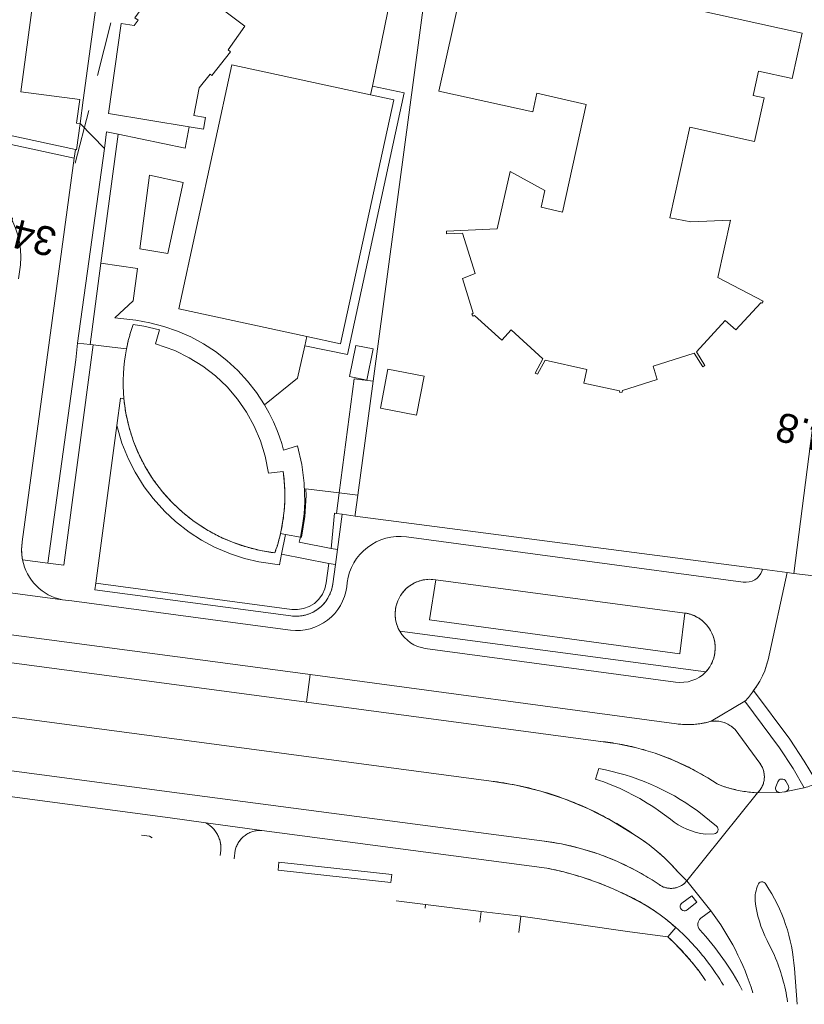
# Model space of a CAD drawing. Header units: metres. Extents: x 177050 to 178939, y 386242 to 386919.
# Tile 6 of 18: x 177406 to 177500, y 386577 to 386696. Entities that reach past the tile are written whole.
import ezdxf

# ---------------------------------------------------------------- set-up
doc = ezdxf.new("R2010")
doc.units = ezdxf.units.M
doc.header["$MEASUREMENT"] = 0
doc.linetypes.add('DGN Style 2', pattern=[10.930399, 6.558239, -4.37216])
for name, color, linetype, lineweight in [('Level 3', 7, 'Continuous', 0), ('Level 4', 7, 'Continuous', 0), ('Level 7', 7, 'Continuous', 0), ('Level 9', 7, 'Continuous', 0)]:
    doc.layers.add(name, color=color, linetype=linetype, lineweight=lineweight)
doc.styles.add('Style-FANCY', font='FANCY.shx')

msp = doc.modelspace()

# ---------------------------------------------------------------- linework, layer by layer
at = {"layer": 'Level 3', "linetype": 'Continuous', "lineweight": 0, "flags": 128}
for points in [[(177412.872, 386707.931), (177411.417, 386697.512), (177407.216, 386698.068), (177405.745, 386686.978), (177412.857, 386686.041), (177412.478, 386683.186), (177412.9, 386683.136)], [(177412.9, 386683.136), (177413.284, 386685.985), (177416.148, 386707.217)], [(177459.721, 386702.939), (177456.197, 386687.045), (177467.526, 386684.551), (177468.035, 386686.795), (177473.957, 386685.454), (177471.108, 386672.432), (177468.559, 386673.037), (177469.003, 386675.069), (177464.786, 386677.346), (177463.247, 386670.429), (177457.101, 386670.133), (177457.12, 386669.83), (177459.057, 386669.905), (177460.571, 386665.016), (177459.031, 386664.427), (177460.322, 386660.236), (177460.179, 386660.105), (177460.344, 386659.861), (177460.496, 386659.959), (177463.791, 386656.968), (177464.944, 386658.228), (177468.761, 386654.738), (177467.83, 386652.993), (177468.105, 386652.858), (177469.026, 386654.549), (177474.072, 386653.449), (177473.698, 386651.772), (177478.002, 386650.845), (177478.023, 386650.671), (177478.331, 386650.692), (177478.349, 386650.89), (177482.538, 386652.235), (177482.056, 386653.829), (177486.997, 386655.415), (177488.045, 386653.751), (177488.29, 386653.908), (177487.304, 386655.552), (177490.768, 386659.365), (177492.024, 386658.233), (177495.039, 386661.504), (177495.195, 386661.436), (177495.337, 386661.694), (177489.866, 386664.541), (177491.379, 386671.492), (177486.607, 386671.266), (177484.09, 386671.774), (177486.499, 386682.712), (177494.281, 386680.99), (177495.451, 386686.254), (177494.138, 386686.543), (177494.781, 386689.483), (177498.841, 386688.591), (177500.06, 386694.047)], [(177500.06, 386694.047), (177481.984, 386698.038)], [(177437.408, 386641.124), (177435.643, 386640.922), (177435.245, 386642.98), (177434.678, 386644.824), (177433.914, 386646.605), (177432.984, 386648.286), (177431.889, 386649.872), (177430.642, 386651.339), (177429.24, 386652.663), (177427.711, 386653.842), (177426.073, 386654.862), (177424.342, 386655.716), (177421.99, 386656.537), (177422.478, 386658.245), (177420.591, 386658.673), (177419.312, 386658.866)], [(177448.257, 386655.917), (177446.192, 386656.325), (177445.396, 386652.609), (177447.514, 386652.156), (177448.257, 386655.917)], [(177453.508, 386647.903), (177454.428, 386652.638), (177450.059, 386653.487), (177449.138, 386648.752), (177453.508, 386647.903)], [(177437.093, 386633.635), (177437.136, 386633.828), (177437.178, 386634.022)], [(177454.598, 386588.834), (177451.043, 386589.276)], [(177454.541, 386588.372), (177454.598, 386588.834)], [(177461.29, 386587.99), (177461.126, 386586.671)], [(177466.082, 386587.394), (177461.29, 386587.99)], [(177465.83, 386585.456), (177466.082, 386587.394)]]:
    msp.add_lwpolyline(points, dxfattribs=at)
for points in [[(177419.147, 386658.387, 0.0061308), (177418.993, 386657.904)], [(177419.312, 386658.866, 0.0061267), (177419.147, 386658.387)], [(177418.721, 386656.929, 0.0061158), (177418.604, 386656.437)], [(177418.851, 386657.418, 0.0061189), (177418.721, 386656.929)], [(177418.993, 386657.904, 0.006123), (177418.851, 386657.418)], [(177418.498, 386655.942, 0.0737131), (177418.19, 386649.892)], [(177418.604, 386656.437, 0.0061219), (177418.498, 386655.942)], [(177418.19, 386649.892, 0.0212412), (177418.432, 386648.15)], [(177418.432, 386648.15, 0.0212392), (177418.821, 386646.435)], [(177418.821, 386646.435, 0.0212409), (177419.354, 386644.759)], [(177419.354, 386644.759, 0.0212473), (177420.028, 386643.134)], [(177420.028, 386643.134, 0.0212455), (177420.837, 386641.572)], [(177420.837, 386641.572, 0.021234), (177421.775, 386640.085)], [(177421.775, 386640.085, 0.0212444), (177422.836, 386638.682)], [(177437.541, 386639.941, 0.0144258), (177437.408, 386641.124)], [(177437.605, 386638.753, 0.014417), (177437.541, 386639.941)], [(177422.836, 386638.682, 0.0212425), (177424.013, 386637.375)], [(177437.601, 386637.563, 0.0144205), (177437.605, 386638.753)], [(177424.013, 386637.375, 0.0212417), (177425.296, 386636.172)], [(177437.528, 386636.375, 0.0144233), (177437.601, 386637.563)], [(177425.296, 386636.172, 0.0212411), (177426.677, 386635.083)], [(177437.387, 386635.194, 0.014413), (177437.528, 386636.375)], [(177426.677, 386635.083, 0.0212444), (177428.145, 386634.114)], [(177437.178, 386634.022, 0.0144263), (177437.387, 386635.194)], [(177428.145, 386634.114, 0.0212396), (177429.69, 386633.274)], [(177429.69, 386633.274, 0.0212483), (177431.301, 386632.567)], [(177436.895, 386632.848, 0.0047804), (177436.998, 386633.24)], [(177436.998, 386633.24, 0.0047917), (177437.093, 386633.635)], [(177431.301, 386632.567, 0.0212431), (177432.966, 386632)], [(177432.966, 386632, 0.0212427), (177434.673, 386631.576)], [(177436.542, 386631.683, 0.0047856), (177436.667, 386632.069)], [(177436.667, 386632.069, 0.0047833), (177436.785, 386632.457)], [(177436.785, 386632.457, 0.0047908), (177436.895, 386632.848)], [(177434.673, 386631.576, 0.0212437), (177436.41, 386631.299)], [(177436.41, 386631.299, 0.0047893), (177436.542, 386631.683)]]:
    msp.add_lwpolyline(points, format="xyb", dxfattribs=at)
at = {"layer": 'Level 4', "linetype": 'Continuous', "lineweight": 0, "flags": 128}
for points in [[(177412.602, 386656.625), (177414.096, 386656.452)], [(177444.157, 386638.526), (177440.163, 386639.016), (177440.169, 386638.226), (177440.021, 386635.687), (177439.609, 386633.182), (177439.493, 386633.203)], [(177446.436, 386638.246), (177444.157, 386638.526)], [(177421.593, 386596.883), (177421.28, 386597.084), (177420.319, 386597.212)]]:
    msp.add_lwpolyline(points, dxfattribs=at)
at = {"layer": 'Level 7', "linetype": 'DGN Style 2', "lineweight": 0, "flags": 128}
msp.add_lwpolyline([(177427.376, 386737.698), (177411.849, 386676.506)], dxfattribs=at)
at = {"layer": 'Level 9', "linetype": 'Continuous', "lineweight": 0, "flags": 128}
for points in [[(177448.178, 386687.671), (177451.125, 386702.08), (177448.191, 386702.743), (177448.235, 386703.229), (177448.239, 386703.718), (177448.2, 386704.204), (177448.121, 386704.686), (177448.002, 386705.16), (177447.842, 386705.621), (177447.645, 386706.068), (177447.41, 386706.496), (177447.149, 386706.89), (177446.858, 386707.261), (177446.537, 386707.607), (177446.188, 386707.925), (177445.815, 386708.214), (177445.419, 386708.472), (177445.004, 386708.696), (177425.991, 386712.814), (177424.425, 386703.582), (177427.103, 386703.012), (177426.533, 386699.613)], [(177448.275, 386652.026), (177456.337, 386712.483)], [(177285.657, 386707.492), (177311.814, 386701.786), (177412.332, 386679.996)], [(177412.191, 386678.958), (177285.452, 386706.544)], [(177426.082, 386682.747), (177416.344, 386684.368), (177417.848, 386695.213), (177419.409, 386694.983), (177419.892, 386695.619), (177419.508, 386695.916), (177421.637, 386698.89), (177421.988, 386698.649), (177424.041, 386701.481), (177426.533, 386699.613)], [(177426.533, 386699.613), (177432.8, 386694.917), (177430.759, 386692.041), (177431.066, 386691.799), (177428.783, 386688.935), (177428.585, 386689.11), (177427.268, 386687.442), (177426.631, 386684.127), (177428.036, 386683.886), (177427.791, 386682.455), (177426.082, 386682.747)], [(177440.265, 386657.415), (177424.797, 386660.765), (177431.193, 386690.25), (177447.96, 386686.605)], [(177448.178, 386687.671), (177452.009, 386686.841), (177445.185, 386655.235), (177440.02, 386656.305)], [(177447.96, 386686.605), (177448.178, 386687.671)], [(177447.96, 386686.605), (177450.753, 386686.001), (177444.313, 386656.538), (177440.265, 386657.415)], [(177506.29, 386685.335), (177499.054, 386628.803)], [(177412.9, 386683.136), (177412.471, 386679.956), (177412.332, 386679.996)], [(177415.836, 386680.131), (177412.9, 386683.136)], [(177415.402, 386666.259), (177417.479, 386681.853)], [(177417.479, 386681.853), (177416.077, 386682.143), (177415.836, 386680.131)], [(177417.479, 386681.853), (177425.58, 386680.178), (177426.082, 386682.747)], [(177412.332, 386679.996), (177412.191, 386678.958)], [(177415.836, 386680.131), (177413.956, 386666.465), (177412.602, 386656.625)], [(177412.191, 386678.958), (177405.927, 386632.604)], [(177425.353, 386676.008), (177421.294, 386676.891), (177420.111, 386668.01), (177423.496, 386667.458), (177425.353, 386676.008)], [(177414.096, 386656.452), (177415.402, 386666.259)], [(177435.172, 386649.171), (177434.206, 386650.645), (177433.122, 386652.034), (177431.927, 386653.329), (177430.629, 386654.521), (177429.237, 386655.601), (177427.78, 386656.551), (177426.25, 386657.38), (177424.657, 386658.08), (177423.013, 386658.649), (177421.328, 386659.081), (177419.613, 386659.375), (177417.1, 386659.693), (177419.297, 386661.744), (177419.83, 386665.63), (177415.402, 386666.259)], [(177418.993, 386657.904), (177419.147, 386658.387)], [(177419.147, 386658.387), (177419.312, 386658.866)], [(177418.604, 386656.437), (177418.721, 386656.929)], [(177418.721, 386656.929), (177418.851, 386657.418)], [(177418.851, 386657.418), (177418.993, 386657.904)], [(177440.02, 386656.305), (177440.265, 386657.415)], [(177412.602, 386656.625), (177412.366, 386654.622), (177409.005, 386630.065)], [(177409.005, 386630.065), (177410.934, 386629.811), (177414.479, 386656.408)], [(177414.479, 386656.408), (177414.096, 386656.452)], [(177414.479, 386656.408), (177416.09, 386656.221), (177418.498, 386655.942)], [(177418.498, 386655.942), (177418.604, 386656.437)], [(177440.02, 386656.305), (177439.152, 386652.371), (177435.172, 386649.171)], [(177444.157, 386638.526), (177445.988, 386652.306), (177448.275, 386652.026)], [(177446.436, 386638.246), (177448.275, 386652.026)], [(177418.19, 386649.892), (177417.765, 386649.977), (177417.327, 386646.687)], [(177418.432, 386648.15), (177418.19, 386649.892)], [(177435.172, 386649.171), (177435.735, 386648.166), (177436.242, 386647.132), (177436.692, 386646.072), (177436.982, 386645.288), (177437.24, 386644.493), (177437.466, 386643.689), (177439.146, 386644.198), (177439.662, 386641.972), (177439.949, 386639.706), (177440.005, 386637.422), (177439.923, 386636.006), (177439.752, 386634.598), (177439.493, 386633.203)], [(177418.821, 386646.435), (177418.432, 386648.15)], [(177417.327, 386646.687), (177414.791, 386627.625)], [(177437.218, 386631.145), (177436.967, 386629.843), (177434.473, 386630.189), (177432.739, 386630.609), (177431.045, 386631.167), (177429.133, 386631.989), (177427.561, 386632.833), (177426.063, 386633.802), (177424.421, 386635.08), (177423.114, 386636.294), (177421.719, 386637.839), (177420.643, 386639.262), (177419.538, 386641.025), (177418.727, 386642.614), (177417.945, 386644.543), (177417.327, 386646.687)], [(177419.354, 386644.759), (177418.821, 386646.435)], [(177420.028, 386643.134), (177419.354, 386644.759)], [(177420.837, 386641.572), (177420.028, 386643.134)], [(177421.775, 386640.085), (177420.837, 386641.572)], [(177422.836, 386638.682), (177421.775, 386640.085)], [(177437.408, 386641.124), (177437.541, 386639.941)], [(177437.541, 386639.941), (177437.605, 386638.753)], [(177424.013, 386637.375), (177422.836, 386638.682)], [(177437.605, 386638.753), (177437.601, 386637.563)], [(177443.828, 386636.047), (177444.157, 386638.526)], [(177446.095, 386635.743), (177446.116, 386635.914), (177446.436, 386638.246)], [(177425.296, 386636.172), (177424.013, 386637.375)], [(177437.601, 386637.563), (177437.528, 386636.375)], [(177426.677, 386635.083), (177425.296, 386636.172)], [(177437.528, 386636.375), (177437.387, 386635.194)], [(177443.199, 386631.829), (177443.589, 386636.084), (177443.828, 386636.047)], [(177444.522, 386635.954), (177443.828, 386636.047)], [(177443.954, 386631.684), (177444.522, 386635.954)], [(177444.522, 386635.954), (177446.095, 386635.743)], [(177446.095, 386635.743), (177495.225, 386629.317)], [(177428.145, 386634.114), (177426.677, 386635.083)], [(177437.387, 386635.194), (177437.178, 386634.022)], [(177429.69, 386633.274), (177428.145, 386634.114)], [(177431.301, 386632.567), (177429.69, 386633.274)], [(177436.998, 386633.24), (177436.895, 386632.848)], [(177437.093, 386633.635), (177436.998, 386633.24)], [(177437.679, 386633.529), (177437.093, 386633.635)], [(177437.218, 386631.145), (177437.679, 386633.529)], [(177439.493, 386633.203), (177437.679, 386633.529)], [(177439.493, 386633.203), (177439.421, 386632.886), (177439.345, 386632.571), (177443.199, 386631.829)], [(177405.868, 386632.152), (177405.843, 386631.697)], [(177405.927, 386632.604), (177405.868, 386632.152)], [(177432.966, 386632), (177431.301, 386632.567)], [(177434.673, 386631.576), (177432.966, 386632)], [(177436.667, 386632.069), (177436.542, 386631.683)], [(177436.785, 386632.457), (177436.667, 386632.069)], [(177436.895, 386632.848), (177436.785, 386632.457)], [(177443.199, 386631.829), (177443.954, 386631.684)], [(177405.843, 386631.697), (177405.853, 386631.241)], [(177405.853, 386631.241), (177405.874, 386630.982)], [(177405.874, 386630.982), (177405.906, 386630.724)], [(177405.906, 386630.724), (177405.949, 386630.467)], [(177436.41, 386631.299), (177434.673, 386631.576)], [(177436.542, 386631.683), (177436.41, 386631.299)], [(177442.927, 386630.023), (177437.218, 386631.145)], [(177443.713, 386629.868), (177443.954, 386631.684)], [(177405.949, 386630.467), (177409.005, 386630.065)], [(177442.927, 386630.023), (177442.612, 386627.659), (177442.445, 386626.948), (177442.142, 386626.283), (177441.716, 386625.69), (177441.181, 386625.192), (177440.559, 386624.808), (177439.875, 386624.552), (177439.153, 386624.436), (177438.443, 386624.46), (177414.791, 386627.625)], [(177443.713, 386629.868), (177442.927, 386630.023)], [(177443.405, 386627.554), (177443.713, 386629.868)], [(177440.668, 386616.604), (177430.72, 386617.945), (177349.916, 386628.638)], [(177495.225, 386629.317), (177498.221, 386628.915)], [(177498.221, 386628.915), (177495.922, 386618.378)], [(177499.054, 386628.803), (177498.221, 386628.915)], [(177504.54, 386628.175), (177499.054, 386628.803)], [(177394.8, 386627.748), (177410.792, 386625.622)], [(177414.791, 386627.625), (177414.686, 386626.832), (177438.34, 386623.667)], [(177443.234, 386626.786), (177443.336, 386627.166)], [(177443.336, 386627.166), (177443.405, 386627.554)], [(177452.312, 386627.018), (177452.043, 386626.752)], [(177452.605, 386627.259), (177452.312, 386627.018)], [(177452.917, 386627.472), (177452.605, 386627.259)], [(177453.248, 386627.656), (177452.917, 386627.472)], [(177453.594, 386627.809), (177453.248, 386627.656)], [(177453.953, 386627.93), (177453.594, 386627.809)], [(177454.321, 386628.019), (177453.953, 386627.93)], [(177454.696, 386628.074), (177454.321, 386628.019)], [(177455.074, 386628.095), (177454.696, 386628.074)], [(177455.452, 386628.082), (177455.074, 386628.095)], [(177485.895, 386624.025), (177485.263, 386619.117), (177455.075, 386623.203), (177455.841, 386628.03)], [(177455.841, 386628.03), (177455.452, 386628.082)], [(177485.895, 386624.025), (177455.841, 386628.03)], [(177442.735, 386625.718), (177442.932, 386626.059)], [(177442.932, 386626.059), (177443.099, 386626.416)], [(177443.099, 386626.416), (177443.234, 386626.786)], [(177451.393, 386625.825), (177451.235, 386625.481)], [(177451.581, 386626.153), (177451.393, 386625.825)], [(177451.798, 386626.463), (177451.581, 386626.153)], [(177452.043, 386626.752), (177451.798, 386626.463)], [(177355.19, 386624.62), (177440.217, 386613.257)], [(177441.676, 386624.563), (177441.978, 386624.816)], [(177441.978, 386624.816), (177442.256, 386625.094)], [(177442.256, 386625.094), (177442.509, 386625.396)], [(177442.509, 386625.396), (177442.735, 386625.718)], [(177451.015, 386624.758), (177450.955, 386624.384)], [(177451.108, 386625.124), (177451.015, 386624.758)], [(177451.235, 386625.481), (177451.108, 386625.124)], [(177438.34, 386623.667), (177438.732, 386623.633)], [(177438.732, 386623.633), (177439.126, 386623.634)], [(177439.126, 386623.634), (177439.518, 386623.668)], [(177439.518, 386623.668), (177439.906, 386623.737)], [(177439.906, 386623.737), (177440.286, 386623.839)], [(177440.286, 386623.839), (177440.656, 386623.974)], [(177440.656, 386623.974), (177441.013, 386624.14)], [(177441.013, 386624.14), (177441.354, 386624.337)], [(177441.354, 386624.337), (177441.676, 386624.563)], [(177450.955, 386624.384), (177450.928, 386624.006)], [(177450.928, 386624.006), (177450.936, 386623.628)], [(177450.936, 386623.628), (177450.979, 386623.252)], [(177486.274, 386623.953), (177485.895, 386624.025)], [(177486.645, 386623.846), (177486.274, 386623.953)], [(177487.004, 386623.707), (177486.645, 386623.846)], [(177487.35, 386623.536), (177487.004, 386623.707)], [(177487.679, 386623.334), (177487.35, 386623.536)], [(177450.979, 386623.252), (177451.054, 386622.881)], [(177451.054, 386622.881), (177451.163, 386622.519)], [(177451.163, 386622.519), (177451.305, 386622.168)], [(177487.988, 386623.103), (177487.679, 386623.334)], [(177488.275, 386622.845), (177487.988, 386623.103)], [(177488.537, 386622.563), (177488.275, 386622.845)], [(177488.773, 386622.257), (177488.537, 386622.563)], [(177488.981, 386621.932), (177488.773, 386622.257)], [(177451.305, 386622.168), (177451.477, 386621.831)], [(177451.477, 386621.831), (177488.42, 386616.916)], [(177489.158, 386621.589), (177488.981, 386621.932)], [(177489.303, 386621.232), (177489.158, 386621.589)], [(177489.415, 386620.863), (177489.303, 386621.232)], [(177489.494, 386620.486), (177489.415, 386620.863)], [(177489.538, 386620.102), (177489.494, 386620.486)], [(177489.548, 386619.717), (177489.538, 386620.102)], [(177489.368, 386618.577), (177489.462, 386618.951)], [(177489.462, 386618.951), (177489.522, 386619.332)], [(177489.522, 386619.332), (177489.548, 386619.717)], [(177462.516, 386603.719), (177352.536, 386618.431)], [(177488.668, 386617.211), (177488.889, 386617.527)], [(177488.889, 386617.527), (177489.08, 386617.862)], [(177489.08, 386617.862), (177489.24, 386618.213)], [(177489.24, 386618.213), (177489.368, 386618.577)], [(177495.743, 386617.712), (177495.519, 386617.06)], [(177495.922, 386618.378), (177495.743, 386617.712)], [(177440.668, 386616.604), (177440.217, 386613.257)], [(177484.889, 386610.644), (177440.668, 386616.604)], [(177488.42, 386616.916), (177488.668, 386617.211)], [(177495.249, 386616.426), (177494.936, 386615.812)], [(177495.519, 386617.06), (177495.249, 386616.426)], [(177494.581, 386615.221), (177494.186, 386614.657)], [(177494.936, 386615.812), (177494.581, 386615.221)], [(177494.186, 386614.657), (177498.551, 386608.772), (177500.297, 386606.135), (177501.672, 386603.877), (177502.389, 386603.722)], [(177440.217, 386613.257), (177475.44, 386608.55)], [(177493.14, 386613.368), (177489.054, 386610.956)], [(177500.301, 386602.929), (177498.958, 386605.258), (177497.298, 386607.739), (177493.14, 386613.368)], [(177485.587, 386610.572), (177484.889, 386610.644)], [(177486.287, 386610.55), (177485.587, 386610.572)], [(177486.988, 386610.578), (177486.287, 386610.55)], [(177487.685, 386610.655), (177486.988, 386610.578)], [(177488.375, 386610.781), (177487.685, 386610.655)], [(177489.054, 386610.956), (177488.375, 386610.781)], [(177489.37, 386610.985), (177489.054, 386610.956)], [(177489.687, 386610.983), (177489.37, 386610.985)], [(177490.003, 386610.952), (177489.687, 386610.983)], [(177490.315, 386610.892), (177490.003, 386610.952)], [(177490.619, 386610.802), (177490.315, 386610.892)], [(177490.914, 386610.684), (177490.619, 386610.802)], [(177491.196, 386610.539), (177490.914, 386610.684)], [(177491.464, 386610.368), (177491.196, 386610.539)], [(177491.714, 386610.172), (177491.464, 386610.368)], [(177491.945, 386609.954), (177491.714, 386610.172)], [(177494.924, 386605.892), (177491.945, 386609.954)], [(177375.012, 386608.916), (177424.9, 386602.25), (177468.64, 386596.51)], [(177475.44, 386608.55), (177477.762, 386608.239)], [(177477.762, 386608.239), (177480.053, 386607.751)], [(177480.053, 386607.751), (177482.3, 386607.089)], [(177482.3, 386607.089), (177484.49, 386606.257)], [(177484.49, 386606.257), (177486.61, 386605.259)], [(177495.065, 386605.69), (177494.924, 386605.892)], [(177495.187, 386605.476), (177495.065, 386605.69)], [(177486.61, 386605.259), (177488.648, 386604.102)], [(177495.288, 386605.253), (177495.187, 386605.476)], [(177495.37, 386605.02), (177495.288, 386605.253)], [(177495.429, 386604.782), (177495.37, 386605.02)], [(177495.467, 386604.538), (177495.429, 386604.782)], [(177495.482, 386604.293), (177495.467, 386604.538)], [(177465.544, 386603.231), (177462.516, 386603.719)], [(177468.524, 386602.507), (177465.544, 386603.231)], [(177488.648, 386604.102), (177489.77, 386603.38)], [(177489.77, 386603.38), (177490.557, 386603.093)], [(177495.227, 386603.1), (177495.321, 386603.327)], [(177495.321, 386603.327), (177495.394, 386603.562)], [(177495.394, 386603.562), (177495.446, 386603.803)], [(177495.446, 386603.803), (177495.475, 386604.047)], [(177495.475, 386604.047), (177495.482, 386604.293)], [(177428.06, 386598.68), (177423.78, 386599.3), (177400.165, 386602.418)], [(177471.438, 386601.553), (177468.524, 386602.507)], [(177494.657, 386602.304), (177486.12, 386591.67)], [(177490.557, 386603.093), (177491.357, 386602.849)], [(177491.357, 386602.849), (177492.17, 386602.647)], [(177492.17, 386602.647), (177492.993, 386602.489)], [(177492.993, 386602.489), (177493.822, 386602.374)], [(177493.822, 386602.374), (177494.657, 386602.304)], [(177494.657, 386602.304), (177494.826, 386602.483)], [(177497.325, 386602.365), (177494.657, 386602.304)], [(177494.826, 386602.483), (177494.978, 386602.676)], [(177494.978, 386602.676), (177495.112, 386602.882)], [(177495.112, 386602.882), (177495.227, 386603.1)], [(177500.301, 386602.929), (177498.11, 386602.459)], [(177474.269, 386600.373), (177471.438, 386601.553)], [(177476.999, 386598.976), (177474.269, 386600.373)], [(177428.06, 386598.68), (177434.837, 386597.77)], [(177428.308, 386598.536), (177428.06, 386598.68)], [(177428.543, 386598.371), (177428.308, 386598.536)], [(177479.611, 386597.369), (177476.999, 386598.976)], [(177428.764, 386598.187), (177428.543, 386598.371)], [(177428.968, 386597.986), (177428.764, 386598.187)], [(177429.155, 386597.768), (177428.968, 386597.986)], [(177429.323, 386597.536), (177429.155, 386597.768)], [(177429.471, 386597.29), (177429.323, 386597.536)], [(177429.598, 386597.033), (177429.471, 386597.29)], [(177433.026, 386597.312), (177432.802, 386597.16)], [(177433.263, 386597.444), (177433.026, 386597.312)], [(177433.51, 386597.555), (177433.263, 386597.444)], [(177433.766, 386597.644), (177433.51, 386597.555)], [(177434.029, 386597.71), (177433.766, 386597.644)], [(177434.296, 386597.753), (177434.029, 386597.71)], [(177434.566, 386597.773), (177434.296, 386597.753)], [(177434.837, 386597.77), (177434.566, 386597.773)], [(177469.244, 386593.209), (177434.837, 386597.77)], [(177480.606, 386596.723), (177479.611, 386597.369)], [(177429.703, 386596.766), (177429.598, 386597.033)], [(177429.786, 386596.491), (177429.703, 386596.766)], [(177429.845, 386596.21), (177429.786, 386596.491)], [(177429.881, 386595.925), (177429.845, 386596.21)], [(177431.921, 386596.146), (177431.802, 386595.903)], [(177432.061, 386596.378), (177431.921, 386596.146)], [(177432.22, 386596.597), (177432.061, 386596.378)], [(177432.397, 386596.801), (177432.22, 386596.597)], [(177432.592, 386596.989), (177432.397, 386596.801)], [(177432.802, 386597.16), (177432.592, 386596.989)], [(177468.64, 386596.51), (177470.98, 386596.141)], [(177470.98, 386596.141), (177473.286, 386595.6)], [(177481.568, 386596.026), (177480.606, 386596.723)], [(177429.808, 386594.761), (177429.88, 386595.352)], [(177429.88, 386595.352), (177429.892, 386595.639)], [(177429.892, 386595.639), (177429.881, 386595.925)], [(177431.63, 386595.39), (177431.504, 386594.323)], [(177431.705, 386595.65), (177431.63, 386595.39)], [(177431.802, 386595.903), (177431.705, 386595.65)], [(177473.286, 386595.6), (177475.546, 386594.891)], [(177475.546, 386594.891), (177477.748, 386594.016)], [(177482.492, 386595.282), (177481.568, 386596.026)], [(177483.377, 386594.491), (177482.492, 386595.282)], [(177436.812, 386592.952), (177450.417, 386591.472), (177450.525, 386592.466), (177436.9, 386593.948), (177436.792, 386592.957)], [(177477.748, 386594.016), (177479.879, 386592.981)], [(177484.22, 386593.657), (177483.377, 386594.491)], [(177471.264, 386592.752), (177469.244, 386593.209)], [(177473.256, 386592.189), (177471.264, 386592.752)], [(177479.879, 386592.981), (177481.928, 386591.792)], [(177485.02, 386592.78), (177484.22, 386593.657)], [(177486.12, 386591.67), (177485.02, 386592.78)], [(177475.217, 386591.523), (177473.256, 386592.189)], [(177477.14, 386590.754), (177475.217, 386591.523)], [(177481.928, 386591.792), (177482.77, 386591.23)], [(177485.67, 386591.245), (177485.832, 386591.374)], [(177485.832, 386591.374), (177485.982, 386591.516)], [(177485.982, 386591.516), (177486.12, 386591.67)], [(177486.12, 386591.67), (177489.013, 386588.067)], [(177479.02, 386589.885), (177477.14, 386590.754)], [(177482.77, 386591.23), (177482.943, 386591.117)], [(177482.943, 386591.117), (177483.124, 386591.019)], [(177483.124, 386591.019), (177483.314, 386590.936)], [(177483.314, 386590.936), (177483.509, 386590.869)], [(177483.509, 386590.869), (177483.709, 386590.819)], [(177483.709, 386590.819), (177483.913, 386590.786)], [(177483.913, 386590.786), (177484.119, 386590.77)], [(177484.119, 386590.77), (177484.325, 386590.771)], [(177484.325, 386590.771), (177484.531, 386590.789)], [(177484.531, 386590.789), (177484.735, 386590.824)], [(177484.735, 386590.824), (177484.935, 386590.877)], [(177484.935, 386590.877), (177485.129, 386590.945)], [(177485.129, 386590.945), (177485.318, 386591.03)], [(177485.318, 386591.03), (177485.499, 386591.13)], [(177485.499, 386591.13), (177485.67, 386591.245)], [(177480.852, 386588.919), (177479.02, 386589.885)], [(177454.598, 386588.834), (177461.29, 386587.99)], [(177481.548, 386588.494), (177480.852, 386588.919)], [(177482.229, 386588.045), (177481.548, 386588.494)], [(177482.895, 386587.574), (177482.229, 386588.045)], [(177466.082, 386587.394), (177479.251, 386585.512), (177483.838, 386584.902)], [(177483.545, 386587.08), (177482.895, 386587.574)], [(177484.178, 386586.565), (177483.545, 386587.08)], [(177484.793, 386586.029), (177484.178, 386586.565)], [(177483.838, 386584.902), (177484.793, 386586.029)], [(177484.853, 386583.935), (177483.838, 386584.902)], [(177485.819, 386582.92), (177484.853, 386583.935)], [(177486.734, 386581.858), (177485.819, 386582.92)], [(177487.596, 386580.753), (177486.734, 386581.858)], [(177488.386, 386579.629), (177487.596, 386580.753)]]:
    msp.add_lwpolyline(points, dxfattribs=at)
for points in [[(177396.674, 386676.603), (177397.245, 386676.812), (177398.108, 386676.627, -0.3731072), (177405.711, 386666.096), (177405.478, 386664.37)], [(177410.792, 386625.622), (177411.913, 386625.479), (177430.747, 386622.963), (177438.296, 386621.97, 0.4149001), (177445.073, 386627.184), (177445.141, 386627.717, -0.4159208), (177452.288, 386633.209), (177492.918, 386627.756, 0.3644031), (177495.2, 386629.152), (177495.225, 386629.317)], [(177405.843, 386631.697, -0.0188452), (177405.868, 386632.152)], [(177405.868, 386632.152, -0.0188519), (177405.927, 386632.604)], [(177405.853, 386631.241, -0.0188628), (177405.843, 386631.697)], [(177405.874, 386630.982, -0.0107442), (177405.853, 386631.241)], [(177405.906, 386630.724, -0.0107496), (177405.874, 386630.982)], [(177405.949, 386630.467, -0.0107741), (177405.906, 386630.724)], [(177405.949, 386630.467, 0.3079769), (177410.792, 386625.622)], [(177443.336, 386627.166, -0.0217738), (177443.234, 386626.786)], [(177443.405, 386627.554, -0.0218091), (177443.336, 386627.166)], [(177452.312, 386627.018, 0.0225856), (177452.043, 386626.752)], [(177452.605, 386627.259, 0.0226484), (177452.312, 386627.018)], [(177452.917, 386627.472, 0.022551), (177452.605, 386627.259)], [(177453.248, 386627.656, 0.0226056), (177452.917, 386627.472)], [(177453.594, 386627.809, 0.0225836), (177453.248, 386627.656)], [(177453.953, 386627.93, 0.0226176), (177453.594, 386627.809)], [(177454.321, 386628.019, 0.0226044), (177453.953, 386627.93)], [(177454.696, 386628.074, 0.0226278), (177454.321, 386628.019)], [(177455.074, 386628.095, 0.0226024), (177454.696, 386628.074)], [(177455.452, 386628.082, 0.0225804), (177455.074, 386628.095)], [(177442.932, 386626.059, -0.021794), (177442.735, 386625.718)], [(177443.099, 386626.416, -0.0218113), (177442.932, 386626.059)], [(177443.234, 386626.786, -0.0217959), (177443.099, 386626.416)], [(177451.393, 386625.825, 0.0226007), (177451.235, 386625.481)], [(177451.581, 386626.153, 0.0225706), (177451.393, 386625.825)], [(177451.798, 386626.463, 0.02259), (177451.581, 386626.153)], [(177452.043, 386626.752, 0.0226191), (177451.798, 386626.463)], [(177441.978, 386624.816, -0.0218015), (177441.676, 386624.563)], [(177442.256, 386625.094, -0.0217556), (177441.978, 386624.816)], [(177442.509, 386625.396, -0.0218023), (177442.256, 386625.094)], [(177442.735, 386625.718, -0.0217709), (177442.509, 386625.396)], [(177451.015, 386624.758, 0.0226144), (177450.955, 386624.384)], [(177451.108, 386625.124, 0.0225439), (177451.015, 386624.758)], [(177451.235, 386625.481, 0.0226212), (177451.108, 386625.124)], [(177438.732, 386623.633, -0.0217742), (177438.34, 386623.667)], [(177439.126, 386623.634, -0.0218047), (177438.732, 386623.633)], [(177439.518, 386623.668, -0.0217753), (177439.126, 386623.634)], [(177439.906, 386623.737, -0.0218086), (177439.518, 386623.668)], [(177440.286, 386623.839, -0.0217739), (177439.906, 386623.737)], [(177440.656, 386623.974, -0.0217966), (177440.286, 386623.839)], [(177441.013, 386624.14, -0.021787), (177440.656, 386623.974)], [(177441.354, 386624.337, -0.0217916), (177441.013, 386624.14)], [(177441.676, 386624.563, -0.0217694), (177441.354, 386624.337)], [(177450.928, 386624.006, 0.022569), (177450.936, 386623.628)], [(177450.955, 386624.384, 0.0226237), (177450.928, 386624.006)], [(177450.936, 386623.628, 0.0225932), (177450.979, 386623.252)], [(177486.274, 386623.953, 0.0226332), (177485.895, 386624.025)], [(177486.645, 386623.846, 0.0226539), (177486.274, 386623.953)], [(177487.004, 386623.707, 0.0225875), (177486.645, 386623.846)], [(177487.35, 386623.536, 0.0226435), (177487.004, 386623.707)], [(177487.679, 386623.334, 0.0226488), (177487.35, 386623.536)], [(177450.979, 386623.252, 0.0225965), (177451.054, 386622.881)], [(177451.054, 386622.881, 0.0225674), (177451.163, 386622.519)], [(177451.163, 386622.519, 0.0226045), (177451.305, 386622.168)], [(177487.988, 386623.103, 0.0226339), (177487.679, 386623.334)], [(177488.275, 386622.845, 0.0226419), (177487.988, 386623.103)], [(177488.537, 386622.563, 0.0225839), (177488.275, 386622.845)], [(177488.773, 386622.257, 0.0226735), (177488.537, 386622.563)], [(177488.981, 386621.932, 0.0226389), (177488.773, 386622.257)], [(177451.305, 386622.168, 0.0225887), (177451.477, 386621.831)], [(177451.477, 386621.831, 0.2304711), (177454.559, 386619.759), (177484.773, 386615.69, 0.2422112), (177488.42, 386616.916)], [(177489.158, 386621.589, 0.0226442), (177488.981, 386621.932)], [(177489.303, 386621.232, 0.0226069), (177489.158, 386621.589)], [(177489.415, 386620.863, 0.0226263), (177489.303, 386621.232)], [(177489.494, 386620.486, 0.022601), (177489.415, 386620.863)], [(177489.538, 386620.102, 0.0226785), (177489.494, 386620.486)], [(177489.548, 386619.717, 0.0225966), (177489.538, 386620.102)], [(177489.368, 386618.577, 0.0226256), (177489.462, 386618.951)], [(177489.462, 386618.951, 0.0226306), (177489.522, 386619.332)], [(177489.522, 386619.332, 0.0226403), (177489.548, 386619.717)], [(177488.668, 386617.211, 0.0226243), (177488.889, 386617.527)], [(177488.889, 386617.527, 0.0226242), (177489.08, 386617.862)], [(177489.08, 386617.862, 0.0226323), (177489.24, 386618.213)], [(177489.24, 386618.213, 0.0226381), (177489.368, 386618.577)], [(177495.519, 386617.06, 0.017429), (177495.743, 386617.712)], [(177495.743, 386617.712, 0.0174353), (177495.922, 386618.378)], [(177488.42, 386616.916, 0.0226122), (177488.668, 386617.211)], [(177494.936, 386615.812, 0.0174236), (177495.249, 386616.426)], [(177495.249, 386616.426, 0.0174211), (177495.519, 386617.06)], [(177494.186, 386614.657, 0.017408), (177494.581, 386615.221)], [(177494.581, 386615.221, 0.0174297), (177494.936, 386615.812)], [(177494.186, 386614.657, -0.0414054), (177493.14, 386613.368)], [(177484.889, 386610.644, 0.017713), (177485.587, 386610.572)], [(177485.587, 386610.572, 0.0176784), (177486.287, 386610.55)], [(177486.287, 386610.55, 0.0177094), (177486.988, 386610.578)], [(177486.988, 386610.578, 0.0177016), (177487.685, 386610.655)], [(177487.685, 386610.655, 0.0177056), (177488.375, 386610.781)], [(177488.375, 386610.781, 0.0177001), (177489.054, 386610.956)], [(177489.054, 386610.956, -0.0235371), (177489.37, 386610.985)], [(177489.37, 386610.985, -0.0235144), (177489.687, 386610.983)], [(177489.687, 386610.983, -0.0235548), (177490.003, 386610.952)], [(177490.003, 386610.952, -0.0235668), (177490.315, 386610.892)], [(177490.315, 386610.892, -0.0235158), (177490.619, 386610.802)], [(177490.619, 386610.802, -0.0235681), (177490.914, 386610.684)], [(177490.914, 386610.684, -0.0235215), (177491.196, 386610.539)], [(177491.196, 386610.539, -0.023581), (177491.464, 386610.368)], [(177491.464, 386610.368, -0.0235644), (177491.714, 386610.172)], [(177491.714, 386610.172, -0.0235617), (177491.945, 386609.954)], [(177477.762, 386608.239, 0.0191653), (177475.44, 386608.55)], [(177480.053, 386607.751, 0.0191625), (177477.762, 386608.239)], [(177482.3, 386607.089, 0.0191633), (177480.053, 386607.751)], [(177484.49, 386606.257, 0.0191652), (177482.3, 386607.089)], [(177486.61, 386605.259, 0.0191689), (177484.49, 386606.257)], [(177494.924, 386605.892, -0.0228159), (177495.065, 386605.69)], [(177495.065, 386605.69, -0.0228143), (177495.187, 386605.476)], [(177484.141, 386599.139, 0.1424852), (177488.39, 386597.3), (177489.43, 386597.371, 0.6821132), (177489.714, 386598.283), (177487.357, 386600.162, 0.1129244), (177475.51, 386605.24), (177475.092, 386603.969, -0.0746245), (177482.69, 386600.19), (177484.141, 386599.139)], [(177488.648, 386604.102, 0.0191719), (177486.61, 386605.259)], [(177495.187, 386605.476, -0.0226741), (177495.288, 386605.253)], [(177495.288, 386605.253, -0.0228772), (177495.37, 386605.02)], [(177495.37, 386605.02, -0.022709), (177495.429, 386604.782)], [(177495.429, 386604.782, -0.0228708), (177495.467, 386604.538)], [(177495.467, 386604.538, -0.0227335), (177495.482, 386604.293)], [(177462.516, 386603.719, -0.0195864), (177465.544, 386603.231)], [(177465.544, 386603.231, -0.019584), (177468.524, 386602.507)], [(177490.557, 386603.093, -0.0132852), (177489.77, 386603.38)], [(177495.321, 386603.327, -0.0227531), (177495.227, 386603.1)], [(177495.394, 386603.562, -0.0227905), (177495.321, 386603.327)], [(177495.446, 386603.803, -0.0228334), (177495.394, 386603.562)], [(177495.475, 386604.047, -0.0227565), (177495.446, 386603.803)], [(177495.482, 386604.293, -0.0227939), (177495.475, 386604.047)], [(177497.325, 386602.365, -0.5041079), (177496.86, 386603.025), (177497.095, 386603.633, -0.6315644), (177498.069, 386603.706), (177498.394, 386603.135, -0.4032812), (177498.11, 386602.459)], [(177502.389, 386603.722, -0.0292503), (177501.119, 386603.187, -0.0169692), (177500.301, 386602.929)], [(177468.524, 386602.507, -0.0195809), (177471.438, 386601.553)], [(177491.357, 386602.849, -0.0132644), (177490.557, 386603.093)], [(177492.17, 386602.647, -0.0132856), (177491.357, 386602.849)], [(177492.993, 386602.489, -0.0132906), (177492.17, 386602.647)], [(177493.822, 386602.374, -0.0132732), (177492.993, 386602.489)], [(177494.657, 386602.304, -0.0132888), (177493.822, 386602.374)], [(177494.826, 386602.483, -0.0228016), (177494.657, 386602.304)], [(177494.978, 386602.676, -0.0227552), (177494.826, 386602.483)], [(177495.112, 386602.882, -0.0227608), (177494.978, 386602.676)], [(177495.227, 386603.1, -0.0228258), (177495.112, 386602.882)], [(177498.11, 386602.459, -0.090505), (177497.913, 386602.417), (177497.325, 386602.365)], [(177471.438, 386601.553, -0.0195866), (177474.269, 386600.373)], [(177474.269, 386600.373, -0.019584), (177476.999, 386598.976)], [(177428.06, 386598.68, -0.0208792), (177428.308, 386598.536)], [(177428.308, 386598.536, -0.0209061), (177428.543, 386598.371)], [(177476.999, 386598.976, -0.0195844), (177479.611, 386597.369)], [(177428.543, 386598.371, -0.0209385), (177428.764, 386598.187)], [(177428.764, 386598.187, -0.020852), (177428.968, 386597.986)], [(177428.968, 386597.986, -0.0209127), (177429.155, 386597.768)], [(177429.155, 386597.768, -0.0208555), (177429.323, 386597.536)], [(177429.323, 386597.536, -0.0209025), (177429.471, 386597.29)], [(177429.471, 386597.29, -0.0208721), (177429.598, 386597.033)], [(177432.802, 386597.16, -0.0217052), (177433.026, 386597.312)], [(177433.026, 386597.312, -0.021751), (177433.263, 386597.444)], [(177433.263, 386597.444, -0.0217114), (177433.51, 386597.555)], [(177433.51, 386597.555, -0.0217295), (177433.766, 386597.644)], [(177433.766, 386597.644, -0.0217414), (177434.029, 386597.71)], [(177434.029, 386597.71, -0.0216869), (177434.296, 386597.753)], [(177434.296, 386597.753, -0.0217121), (177434.566, 386597.773)], [(177434.566, 386597.773, -0.0217329), (177434.837, 386597.77)], [(177479.611, 386597.369, -0.0127722), (177480.606, 386596.723)], [(177429.598, 386597.033, -0.0208896), (177429.703, 386596.766)], [(177429.703, 386596.766, -0.0209141), (177429.786, 386596.491)], [(177429.786, 386596.491, -0.0209045), (177429.845, 386596.21)], [(177429.845, 386596.21, -0.0209143), (177429.881, 386595.925)], [(177431.802, 386595.903, -0.0216926), (177431.921, 386596.146)], [(177431.921, 386596.146, -0.0217263), (177432.061, 386596.378)], [(177432.061, 386596.378, -0.0217004), (177432.22, 386596.597)], [(177432.22, 386596.597, -0.0216555), (177432.397, 386596.801)], [(177432.397, 386596.801, -0.0217198), (177432.592, 386596.989)], [(177432.592, 386596.989, -0.0217163), (177432.802, 386597.16)], [(177470.98, 386596.141, 0.0184829), (177468.64, 386596.51)], [(177473.286, 386595.6, 0.0184807), (177470.98, 386596.141)], [(177480.606, 386596.723, -0.01279), (177481.568, 386596.026)], [(177429.892, 386595.639, -0.0209156), (177429.88, 386595.352)], [(177429.881, 386595.925, -0.0208385), (177429.892, 386595.639)], [(177431.63, 386595.39, -0.0216977), (177431.705, 386595.65)], [(177431.705, 386595.65, -0.0217244), (177431.802, 386595.903)], [(177475.546, 386594.891, 0.0184806), (177473.286, 386595.6)], [(177477.748, 386594.016, 0.0184874), (177475.546, 386594.891)], [(177481.568, 386596.026, -0.0127721), (177482.492, 386595.282)], [(177482.492, 386595.282, -0.0127793), (177483.377, 386594.491)], [(177479.879, 386592.981, 0.0184841), (177477.748, 386594.016)], [(177483.377, 386594.491, -0.0127671), (177484.22, 386593.657)], [(177469.244, 386593.209, -0.013149), (177471.264, 386592.752)], [(177471.264, 386592.752, -0.0131426), (177473.256, 386592.189)], [(177481.928, 386591.792, 0.0184836), (177479.879, 386592.981)], [(177484.22, 386593.657, -0.0127803), (177485.02, 386592.78)], [(177473.256, 386592.189, -0.0131488), (177475.217, 386591.523)], [(177475.217, 386591.523, -0.0131491), (177477.14, 386590.754)], [(177485.832, 386591.374, -0.0209337), (177485.67, 386591.245)], [(177485.982, 386591.516, -0.02088), (177485.832, 386591.374)], [(177486.12, 386591.67, -0.0209042), (177485.982, 386591.516)], [(177499.457, 386576.769), (177499.11, 386581.08, 0.1307), (177495.662, 386591.267, 0.689595), (177494.699, 386591.171, 0.1123502), (177494.37, 386589.241, 0.093336), (177495.829, 386584.492), (177496.69, 386582.67, -0.0643717), (177498.293, 386577.07)], [(177477.14, 386590.754, -0.0131496), (177479.02, 386589.885)], [(177482.943, 386591.117, -0.0208894), (177482.77, 386591.23)], [(177483.124, 386591.019, -0.0208079), (177482.943, 386591.117)], [(177483.314, 386590.936, -0.0209608), (177483.124, 386591.019)], [(177483.509, 386590.869, -0.0208431), (177483.314, 386590.936)], [(177483.709, 386590.819, -0.0208381), (177483.509, 386590.869)], [(177483.913, 386590.786, -0.0208901), (177483.709, 386590.819)], [(177484.119, 386590.77, -0.0208891), (177483.913, 386590.786)], [(177484.325, 386590.771, -0.0208272), (177484.119, 386590.77)], [(177484.531, 386590.789, -0.0209051), (177484.325, 386590.771)], [(177484.735, 386590.824, -0.0209218), (177484.531, 386590.789)], [(177484.935, 386590.877, -0.0209149), (177484.735, 386590.824)], [(177485.129, 386590.945, -0.0207814), (177484.935, 386590.877)], [(177485.318, 386591.03, -0.0209478), (177485.129, 386590.945)], [(177485.499, 386591.13, -0.0209013), (177485.318, 386591.03)], [(177485.67, 386591.245, -0.0208297), (177485.499, 386591.13)], [(177479.02, 386589.885, -0.0131493), (177480.852, 386588.919)], [(177485.54, 386589, 1.0177736), (177486.169, 386588.177), (177487.34, 386589.1), (177486.71, 386589.87), (177485.54, 386589)], [(177480.852, 386588.919, -0.0084138), (177481.548, 386588.494)], [(177481.548, 386588.494, -0.0084159), (177482.229, 386588.045)], [(177482.229, 386588.045, -0.0084161), (177482.895, 386587.574)], [(177492.819, 386578.484, 0.0654121), (177487.68, 386585.78, -0.4448036), (177487.81, 386587.16), (177489.013, 386588.067)], [(177489.013, 386588.067, -0.0879801), (177494.083, 386578.157)], [(177482.895, 386587.574, -0.0084233), (177483.545, 386587.08)], [(177483.545, 386587.08, -0.0084194), (177484.178, 386586.565)], [(177484.178, 386586.565, -0.0084169), (177484.793, 386586.029)], [(177484.793, 386586.029, -0.0580292), (177488.622, 386581.879, -0.0310168), (177490.546, 386579.071)], [(177483.838, 386584.902, -0.0122921), (177484.853, 386583.935)], [(177484.853, 386583.935, -0.012286), (177485.819, 386582.92)], [(177485.819, 386582.92, -0.0122913), (177486.734, 386581.858)], [(177486.734, 386581.858, -0.0122881), (177487.596, 386580.753)], [(177487.596, 386580.753, -0.0120511), (177488.387, 386579.629)]]:
    msp.add_lwpolyline(points, format="xyb", dxfattribs=at)

# ---------------------------------------------------------------- texts
at = {"layer": 'Level 7', "linetype": 'Continuous', "lineweight": 0, "style": 'Style-FANCY'}
for s, rotation, p in [('34.9', 166, (177410.296, 386670.387)), ('34.8', 165, (177506.232, 386645.988))]:
    msp.add_text(s, height=3.5, rotation=rotation, dxfattribs=at).set_placement(p)

doc.saveas('drawing.dxf')
